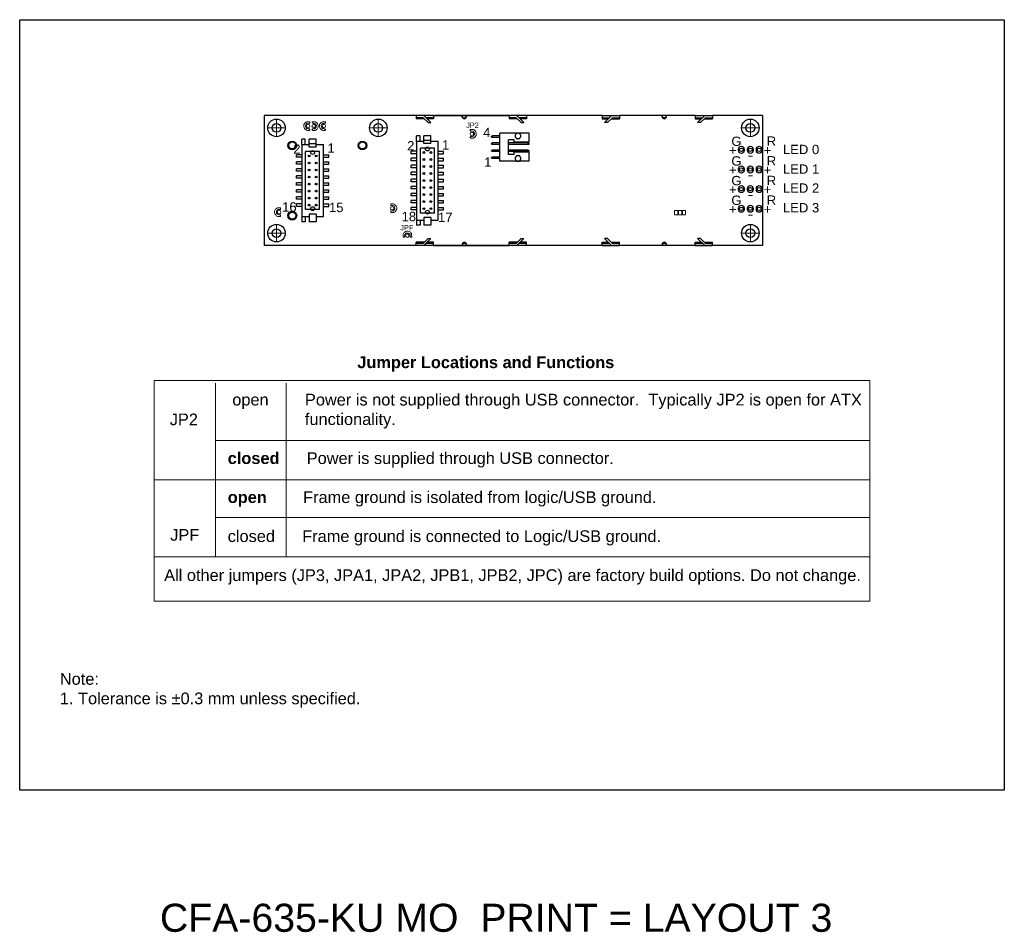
# Model space of a CAD drawing. Extents: x -299 to 677, y 13 to 274.
# Tile 1 of 16: x -299 to -19, y 14 to 274. Entities that reach past the tile are written whole.
import ezdxf
from ezdxf.enums import TextEntityAlignment as Align

# ---------------------------------------------------------------- set-up
doc = ezdxf.new("R2010")
doc.units = 0
doc.linetypes.add('CENTER2', pattern=[28.575, 19.05, -3.175, 3.175, -3.175])
doc.linetypes.add('DASHED', pattern=[0.75, 0.5, -0.25])
doc.layers.get('0').update_dxf_attribs({"linetype": 'CONTINUOUS'})
doc.layers.get('DEFPOINTS').update_dxf_attribs({"color": 252, "linetype": 'CONTINUOUS'})
doc.layers.add('-Text', color=7, linetype='CONTINUOUS', lineweight=9)
doc.layers.add('CENTER', color=1, linetype='CENTER2', lineweight=9)
for name, color, linetype in [('BZL', 7, 'CONTINUOUS'), ('KEYPAD', 253, 'CONTINUOUS'), ('OBJ', 7, 'CONTINUOUS'), ('PCB', 94, 'CONTINUOUS')]:
    doc.layers.add(name, color=color, linetype=linetype)
doc.layers.add('VIEWPORT', color=8, linetype='CONTINUOUS', plot=False)
doc.styles.get("Standard").update_dxf_attribs({"font": 'ARIAL.TTF'})
doc.styles.add('STYLE1', font='ARIAL.TTF')

# ---------------------------------------------------------------- blocks, each defined once
blk = doc.blocks.new('A$C6F9C4B63')
at = {"layer": 'OBJ'}
for p, q in [((0, 5.4), (0, 8)), ((0, 8), (8.4, 8)), ((4.3, 6.1), (5.9, 6.1)), ((4.3, 5.4), (4.3, 6.1)), ((5.9, 1.9), (5.9, 6.1)), ((8.4, 0), (8.4, 8)), ((8.4, 7.2), (10.47, 7.2)), ((8.4, 6.8), (10.47, 6.8)), ((10.47, 6.8), (10.47, 7.2)), ((10.47, 7.2), (10.77, 7.1)), ((10.47, 6.8), (10.77, 6.9)), ((10.77, 6.9), (10.77, 7.1)), ((0, 5.4), (4.3, 5.4)), ((0.3, 5.2), (0, 5.1)), ((0, 4.9), (0, 5.1)), ((0.3, 4.8), (0, 4.9)), ((0.3, 3.2), (0, 3.1)), ((0, 2.9), (0, 3.1)), ((0.3, 2.8), (0, 2.9)), ((0.3, 5.2), (5.9, 5.2)), ((0.3, 4.8), (0.3, 5.2)), ((0.3, 4.8), (5.9, 4.8)), ((0.3, 2.8), (0.3, 3.2)), ((0.3, 3.2), (5.9, 3.2)), ((8.4, 5.2), (10.47, 5.2)), ((8.4, 4.8), (10.47, 4.8)), ((8.4, 3.2), (10.47, 3.2)), ((10.47, 4.8), (10.47, 5.2)), ((10.47, 5.2), (10.77, 5.1)), ((10.47, 4.8), (10.77, 4.9)), ((10.47, 2.8), (10.47, 3.2)), ((10.47, 3.2), (10.77, 3.1)), ((10.47, 2.8), (10.77, 2.9)), ((10.77, 4.9), (10.77, 5.1)), ((10.77, 2.9), (10.77, 3.1)), ((0, 0), (0, 2.6)), ((0, 2.6), (4.3, 2.6)), ((0, 0), (8.4, 0)), ((0.3, 2.8), (5.9, 2.8)), ((4.3, 1.9), (4.3, 2.6)), ((4.3, 1.9), (5.9, 1.9)), ((8.4, 2.8), (10.47, 2.8)), ((8.4, 1.2), (10.47, 1.2)), ((8.4, 0.8), (10.47, 0.8)), ((10.47, 1.2), (10.77, 1.1)), ((10.47, 0.8), (10.47, 1.2)), ((10.47, 0.8), (10.77, 0.9)), ((10.77, 0.9), (10.77, 1.1))]:
    blk.add_line(p, q, dxfattribs=at)
at = {"layer": 'OBJ', "linetype": 'DASHED', "ltscale": 10}
for centre in [(3.22, 7.2), (3.22, 0.8)]:
    blk.add_circle(centre, 0.8, dxfattribs=at)

msp = doc.modelspace()

# ---------------------------------------------------------------- linework, layer by layer
at = {"layer": '-Text'}
for p, q in [((-261.212, 171.539), (-261.212, 108.636)), ((-261.212, 171.539), (-57.302, 171.539)), ((-57.302, 171.539), (-57.302, 108.636)), ((-243.736, 170.821), (-243.736, 138.107)), ((-223.577, 170.821), (-223.577, 138.107)), ((-243.736, 154.47), (-57.302, 154.47)), ((-261.212, 143.27), (-57.302, 143.27)), ((-243.736, 138.107), (-243.736, 121.341)), ((-223.577, 138.107), (-223.577, 121.341)), ((-243.736, 132.485), (-57.302, 132.485)), ((-261.212, 121.341), (-57.302, 121.341)), ((-261.212, 108.636), (-57.302, 108.636))]:
    msp.add_line(p, q, dxfattribs=at)
at = {"layer": 'BZL', "ltscale": 10}
for p, q in [((-181.586, 247.015), (-186.586, 247.015)), ((-155.086, 247.015), (-160.086, 247.015)), ((-133.586, 247.015), (-128.586, 247.015)), ((-107.086, 247.015), (-102.086, 247.015)), ((-184.571, 246.415), (-186.586, 246.415)), ((-181.586, 246.415), (-183.723, 246.415)), ((-158.071, 246.415), (-160.086, 246.415)), ((-155.086, 246.415), (-157.223, 246.415)), ((-133.586, 246.415), (-131.45, 246.415)), ((-130.601, 246.415), (-128.586, 246.415)), ((-107.086, 246.415), (-104.95, 246.415)), ((-104.101, 246.415), (-102.086, 246.415)), ((-184.571, 210.615), (-186.586, 210.615)), ((-181.586, 210.615), (-183.723, 210.615)), ((-158.071, 210.615), (-160.086, 210.615)), ((-155.086, 210.615), (-157.223, 210.615)), ((-133.586, 210.615), (-131.45, 210.615)), ((-130.601, 210.615), (-128.586, 210.615)), ((-107.086, 210.615), (-104.95, 210.615)), ((-104.101, 210.615), (-102.086, 210.615)), ((-181.586, 210.015), (-186.586, 210.015)), ((-155.086, 210.015), (-160.086, 210.015)), ((-133.586, 210.015), (-128.586, 210.015)), ((-107.086, 210.015), (-102.086, 210.015))]:
    msp.add_line(p, q, dxfattribs=at)
at = {"layer": 'BZL'}
for p, q in [((-184.323, 247.015), (-182.322, 245.014)), ((-173.311, 246.415), (-173.311, 247.015)), ((-173.311, 247.015), (-172.311, 247.015)), ((-172.311, 246.415), (-172.311, 247.015)), ((-157.823, 247.015), (-155.822, 245.014)), ((-130.85, 247.015), (-132.85, 245.014)), ((-115.361, 247.015), (-116.361, 247.015)), ((-116.361, 246.415), (-116.361, 247.015)), ((-115.361, 246.415), (-115.361, 247.015)), ((-104.35, 247.015), (-106.35, 245.014)), ((-184.571, 246.415), (-183.17, 245.014)), ((-183.17, 245.014), (-182.322, 245.014)), ((-173.311, 246.415), (-172.311, 246.415)), ((-158.071, 246.415), (-156.67, 245.014)), ((-156.67, 245.014), (-155.822, 245.014)), ((-132.002, 245.014), (-132.85, 245.014)), ((-130.601, 246.415), (-132.002, 245.014)), ((-115.361, 246.415), (-116.361, 246.415)), ((-105.502, 245.014), (-106.35, 245.014)), ((-104.101, 246.415), (-105.502, 245.014)), ((-184.571, 210.615), (-183.17, 212.016)), ((-184.323, 210.015), (-182.322, 212.016)), ((-183.17, 212.016), (-182.322, 212.016)), ((-173.311, 210.615), (-173.311, 210.015)), ((-173.311, 210.615), (-172.311, 210.615)), ((-172.311, 210.615), (-172.311, 210.015)), ((-158.071, 210.615), (-156.67, 212.016)), ((-157.823, 210.015), (-155.822, 212.016)), ((-156.67, 212.016), (-155.822, 212.016)), ((-132.002, 212.016), (-132.85, 212.016)), ((-130.85, 210.015), (-132.85, 212.016)), ((-130.601, 210.615), (-132.002, 212.016)), ((-115.361, 210.615), (-116.361, 210.615)), ((-116.361, 210.615), (-116.361, 210.015)), ((-115.361, 210.615), (-115.361, 210.015)), ((-105.502, 212.016), (-106.35, 212.016)), ((-104.35, 210.015), (-106.35, 212.016)), ((-104.101, 210.615), (-105.502, 212.016)), ((-173.311, 210.015), (-172.311, 210.015)), ((-115.361, 210.015), (-116.361, 210.015))]:
    msp.add_line(p, q, dxfattribs=at)
at = {"layer": 'CENTER'}
for p, q in [((-226.336, 241.015), (-226.336, 246.015)), ((-197.336, 241.015), (-197.336, 246.015)), ((-91.336, 241.015), (-91.336, 246.015)), ((-228.836, 243.515), (-223.836, 243.515)), ((-199.836, 243.515), (-194.836, 243.515)), ((-93.836, 243.515), (-88.836, 243.515)), ((-226.336, 211.015), (-226.336, 216.015)), ((-91.336, 211.015), (-91.336, 216.015)), ((-228.836, 213.515), (-223.836, 213.515)), ((-93.836, 213.515), (-88.836, 213.515))]:
    msp.add_line(p, q, dxfattribs=at)
at = {"layer": 'KEYPAD', "ltscale": 15}
for centre, radius in [((-221.836, 238.515), 1.25), ((-221.836, 238.515), 1), ((-201.836, 238.515), 1.25), ((-201.836, 238.515), 1), ((-221.836, 218.515), 1.25), ((-221.836, 218.515), 1)]:
    msp.add_circle(centre, radius, dxfattribs=at)
at = {"layer": 'OBJ'}
for p, q in [((-185.436, 241.265), (-186.436, 241.265)), ((-186.436, 239.765), (-186.436, 241.265)), ((-185.436, 239.765), (-185.436, 241.265)), ((-219.136, 238.765), (-219.136, 240.265)), ((-218.136, 240.265), (-219.136, 240.265)), ((-218.136, 238.765), (-218.136, 240.265))]:
    msp.add_line(p, q, dxfattribs=at)
at = {"layer": 'OBJ', "ltscale": 0.1}
for p, q in [((-184.336, 239.073), (-184.336, 241.265)), ((-182.336, 241.265), (-184.336, 241.265)), ((-182.336, 239.073), (-182.336, 241.265)), ((-219.136, 238.765), (-219.136, 218.265)), ((-219.136, 238.765), (-217.036, 238.765)), ((-217.036, 238.073), (-217.036, 240.265)), ((-215.036, 240.265), (-217.036, 240.265)), ((-215.036, 238.964), (-217.036, 238.964)), ((-215.036, 238.073), (-215.036, 240.265)), ((-215.036, 238.765), (-212.936, 238.765)), ((-212.936, 218.265), (-212.936, 238.765)), ((-186.436, 239.765), (-186.436, 217.265)), ((-186.436, 239.765), (-184.336, 239.765)), ((-182.336, 239.964), (-184.336, 239.964)), ((-182.336, 239.073), (-184.336, 239.073)), ((-182.336, 239.765), (-180.236, 239.765)), ((-180.236, 217.265), (-180.236, 239.765)), ((-220.636, 235.165), (-220.636, 235.865)), ((-219.136, 235.865), (-220.636, 235.865)), ((-218.036, 220.265), (-218.036, 236.765)), ((-214.036, 236.765), (-218.036, 236.765)), ((-215.036, 238.073), (-217.036, 238.073)), ((-214.036, 220.265), (-214.036, 236.765)), ((-212.936, 235.865), (-211.436, 235.865)), ((-211.436, 235.165), (-211.436, 235.865)), ((-186.436, 236.865), (-187.936, 236.865)), ((-187.936, 236.165), (-187.936, 236.865)), ((-186.436, 236.165), (-187.936, 236.165)), ((-185.336, 219.265), (-185.336, 237.765)), ((-181.336, 237.765), (-185.336, 237.765)), ((-181.336, 219.265), (-181.336, 237.765)), ((-180.236, 236.865), (-178.736, 236.865)), ((-180.236, 236.165), (-178.736, 236.165)), ((-178.736, 236.165), (-178.736, 236.865)), ((-219.136, 235.165), (-220.636, 235.165)), ((-220.636, 233.165), (-220.636, 233.865)), ((-219.136, 233.865), (-220.636, 233.865)), ((-219.136, 233.165), (-220.636, 233.165)), ((-212.936, 235.165), (-211.436, 235.165)), ((-212.936, 233.865), (-211.436, 233.865)), ((-212.936, 233.165), (-211.436, 233.165)), ((-211.436, 233.165), (-211.436, 233.865)), ((-186.436, 234.865), (-187.936, 234.865)), ((-187.936, 234.165), (-187.936, 234.865)), ((-186.436, 234.165), (-187.936, 234.165)), ((-186.436, 232.865), (-187.936, 232.865)), ((-187.936, 232.165), (-187.936, 232.865)), ((-180.236, 234.865), (-178.736, 234.865)), ((-180.236, 234.165), (-178.736, 234.165)), ((-180.236, 232.865), (-178.736, 232.865)), ((-178.736, 234.165), (-178.736, 234.865)), ((-178.736, 232.165), (-178.736, 232.865)), ((-220.636, 231.165), (-220.636, 231.865)), ((-219.136, 231.865), (-220.636, 231.865)), ((-219.136, 231.165), (-220.636, 231.165)), ((-212.936, 231.865), (-211.436, 231.865)), ((-212.936, 231.165), (-211.436, 231.165)), ((-211.436, 231.165), (-211.436, 231.865)), ((-186.436, 232.165), (-187.936, 232.165)), ((-186.436, 230.865), (-187.936, 230.865)), ((-187.936, 230.165), (-187.936, 230.865)), ((-186.436, 230.165), (-187.936, 230.165)), ((-180.236, 232.165), (-178.736, 232.165)), ((-180.236, 230.865), (-178.736, 230.865)), ((-180.236, 230.165), (-178.736, 230.165)), ((-178.736, 230.165), (-178.736, 230.865)), ((-220.636, 229.165), (-220.636, 229.865)), ((-219.136, 229.865), (-220.636, 229.865)), ((-219.136, 229.165), (-220.636, 229.165)), ((-220.636, 227.165), (-220.636, 227.865)), ((-219.136, 227.865), (-220.636, 227.865)), ((-212.936, 229.865), (-211.436, 229.865)), ((-212.936, 229.165), (-211.436, 229.165)), ((-212.936, 227.865), (-211.436, 227.865)), ((-211.436, 229.165), (-211.436, 229.865)), ((-211.436, 227.165), (-211.436, 227.865)), ((-186.436, 228.865), (-187.936, 228.865)), ((-187.936, 228.165), (-187.936, 228.865)), ((-186.436, 228.165), (-187.936, 228.165)), ((-180.236, 228.865), (-178.736, 228.865)), ((-180.236, 228.165), (-178.736, 228.165)), ((-178.736, 228.165), (-178.736, 228.865)), ((-219.136, 227.165), (-220.636, 227.165)), ((-220.636, 225.165), (-220.636, 225.865)), ((-219.136, 225.865), (-220.636, 225.865)), ((-219.136, 225.165), (-220.636, 225.165)), ((-212.936, 227.165), (-211.436, 227.165)), ((-212.936, 225.865), (-211.436, 225.865)), ((-212.936, 225.165), (-211.436, 225.165)), ((-211.436, 225.165), (-211.436, 225.865)), ((-186.436, 226.865), (-187.936, 226.865)), ((-187.936, 226.165), (-187.936, 226.865)), ((-186.436, 226.165), (-187.936, 226.165)), ((-186.436, 224.865), (-187.936, 224.865)), ((-187.936, 224.165), (-187.936, 224.865)), ((-180.236, 226.865), (-178.736, 226.865)), ((-180.236, 226.165), (-178.736, 226.165)), ((-180.236, 224.865), (-178.736, 224.865)), ((-178.736, 226.165), (-178.736, 226.865)), ((-178.736, 224.165), (-178.736, 224.865)), ((-220.636, 223.165), (-220.636, 223.865)), ((-219.136, 223.865), (-220.636, 223.865)), ((-219.136, 223.165), (-220.636, 223.165)), ((-220.636, 221.165), (-220.636, 221.865)), ((-219.136, 221.865), (-220.636, 221.865)), ((-212.936, 223.865), (-211.436, 223.865)), ((-212.936, 223.165), (-211.436, 223.165)), ((-212.936, 221.865), (-211.436, 221.865)), ((-211.436, 223.165), (-211.436, 223.865)), ((-211.436, 221.165), (-211.436, 221.865)), ((-186.436, 224.165), (-187.936, 224.165)), ((-186.436, 222.865), (-187.936, 222.865)), ((-187.936, 222.165), (-187.936, 222.865)), ((-186.436, 222.165), (-187.936, 222.165)), ((-180.236, 224.165), (-178.736, 224.165)), ((-180.236, 222.865), (-178.736, 222.865)), ((-180.236, 222.165), (-178.736, 222.165)), ((-178.736, 222.165), (-178.736, 222.865)), ((-219.136, 221.165), (-220.636, 221.165)), ((-214.036, 220.265), (-218.036, 220.265)), ((-215.036, 218.957), (-217.036, 218.957)), ((-217.036, 218.957), (-217.036, 216.765)), ((-215.036, 218.957), (-215.036, 216.765)), ((-212.936, 221.165), (-211.436, 221.165)), ((-186.436, 220.865), (-187.936, 220.865)), ((-187.936, 220.165), (-187.936, 220.865)), ((-186.436, 220.165), (-187.936, 220.165)), ((-181.336, 219.265), (-185.336, 219.265)), ((-180.236, 220.865), (-178.736, 220.865)), ((-180.236, 220.165), (-178.736, 220.165)), ((-178.736, 220.165), (-178.736, 220.865)), ((-219.136, 218.265), (-219.136, 216.765)), ((-219.136, 218.265), (-217.036, 218.265)), ((-218.136, 216.765), (-219.136, 216.765)), ((-218.136, 218.265), (-218.136, 216.765)), ((-215.036, 216.765), (-217.036, 216.765)), ((-215.036, 218.265), (-212.936, 218.265)), ((-186.436, 217.265), (-186.436, 215.765)), ((-186.436, 217.265), (-184.336, 217.265)), ((-185.436, 217.265), (-185.436, 215.765)), ((-184.336, 217.957), (-184.336, 215.765)), ((-182.336, 217.957), (-184.336, 217.957)), ((-182.336, 217.957), (-182.336, 215.765)), ((-182.336, 217.265), (-180.236, 217.265)), ((-185.436, 215.765), (-186.436, 215.765)), ((-182.336, 215.765), (-184.336, 215.765))]:
    msp.add_line(p, q, dxfattribs=at)
at = {"layer": 'OBJ', "linetype": 'Continuous', "lineweight": 0, "flags": 128}
for points in [[(-217.035, 242.811), (-217.579, 242.811), (-217.771, 242.851), (-217.911, 242.931), (-218.088, 243.055), (-218.256, 243.243), (-218.36, 243.363), (-218.448, 243.503), (-218.496, 243.647), (-218.584, 243.859), (-218.58, 244.295), (-218.508, 244.531), (-218.276, 244.9), (-218.1, 245.056), (-217.895, 245.196), (-217.743, 245.268), (-217.015, 245.28), (-216.923, 245.236), (-216.875, 245.144), (-216.871, 244.972), (-216.927, 244.864), (-217.031, 244.816), (-217.531, 244.82), (-217.647, 244.744), (-217.799, 244.672), (-217.907, 244.531), (-217.983, 244.379), (-218.04, 244.227), (-218.056, 243.911), (-217.999, 243.755), (-217.851, 243.491), (-217.691, 243.375), (-217.479, 243.299), (-217.287, 243.263), (-217.019, 243.263), (-216.927, 243.195), (-216.867, 243.083), (-216.879, 242.923), (-216.935, 242.847), (-217.023, 242.811)], [(-215.992, 245.28), (-215.448, 245.28), (-215.256, 245.24), (-215.115, 245.16), (-214.939, 245.036), (-214.771, 244.847), (-214.667, 244.727), (-214.579, 244.587), (-214.531, 244.443), (-214.443, 244.231), (-214.447, 243.795), (-214.519, 243.559), (-214.751, 243.191), (-214.927, 243.035), (-215.131, 242.894), (-215.284, 242.822), (-216.012, 242.81), (-216.104, 242.854), (-216.152, 242.947), (-216.156, 243.119), (-216.1, 243.227), (-215.996, 243.275), (-215.496, 243.271), (-215.38, 243.347), (-215.228, 243.419), (-215.119, 243.559), (-215.043, 243.711), (-214.987, 243.863), (-214.971, 244.179), (-215.027, 244.335), (-215.176, 244.599), (-215.336, 244.715), (-215.548, 244.791), (-215.74, 244.827), (-216.008, 244.827), (-216.1, 244.896), (-216.16, 245.008), (-216.148, 245.168), (-216.092, 245.244), (-216.004, 245.28)], [(-212.565, 242.811), (-213.109, 242.811), (-213.301, 242.851), (-213.441, 242.931), (-213.618, 243.055), (-213.786, 243.243), (-213.89, 243.363), (-213.978, 243.503), (-214.026, 243.647), (-214.114, 243.859), (-214.11, 244.295), (-214.038, 244.532), (-213.806, 244.9), (-213.63, 245.056), (-213.425, 245.196), (-213.273, 245.268), (-212.545, 245.28), (-212.453, 245.236), (-212.405, 245.144), (-212.401, 244.972), (-212.457, 244.864), (-212.561, 244.816), (-213.061, 244.82), (-213.177, 244.744), (-213.329, 244.672), (-213.437, 244.532), (-213.514, 244.379), (-213.57, 244.227), (-213.586, 243.911), (-213.53, 243.755), (-213.381, 243.491), (-213.221, 243.375), (-213.009, 243.299), (-212.817, 243.263), (-212.549, 243.263), (-212.457, 243.195), (-212.397, 243.083), (-212.409, 242.923), (-212.465, 242.847), (-212.553, 242.811)], [(-170.957, 243.069), (-170.412, 243.069), (-170.22, 243.029), (-170.08, 242.949), (-169.904, 242.825), (-169.736, 242.637), (-169.632, 242.517), (-169.543, 242.377), (-169.495, 242.233), (-169.407, 242.021), (-169.411, 241.584), (-169.483, 241.348), (-169.716, 240.98), (-169.892, 240.824), (-170.096, 240.684), (-170.248, 240.612), (-170.977, 240.6), (-171.069, 240.644), (-171.117, 240.736), (-171.121, 240.908), (-171.065, 241.016), (-170.961, 241.064), (-170.46, 241.06), (-170.344, 241.136), (-170.192, 241.208), (-170.084, 241.348), (-170.008, 241.5), (-169.952, 241.653), (-169.936, 241.969), (-169.992, 242.125), (-170.14, 242.389), (-170.3, 242.505), (-170.512, 242.581), (-170.704, 242.617), (-170.973, 242.617), (-171.065, 242.685), (-171.125, 242.797), (-171.113, 242.957), (-171.057, 243.033), (-170.969, 243.069)], [(-193.637, 221.862), (-193.092, 221.862), (-192.9, 221.822), (-192.76, 221.742), (-192.584, 221.618), (-192.416, 221.43), (-192.312, 221.31), (-192.224, 221.17), (-192.176, 221.026), (-192.088, 220.813), (-192.092, 220.377), (-192.164, 220.141), (-192.396, 219.773), (-192.572, 219.617), (-192.776, 219.477), (-192.928, 219.405), (-193.657, 219.393), (-193.749, 219.437), (-193.797, 219.529), (-193.801, 219.701), (-193.745, 219.809), (-193.641, 219.857), (-193.14, 219.853), (-193.024, 219.929), (-192.872, 220.001), (-192.764, 220.141), (-192.688, 220.293), (-192.632, 220.445), (-192.616, 220.761), (-192.672, 220.918), (-192.82, 221.182), (-192.98, 221.298), (-193.192, 221.374), (-193.385, 221.41), (-193.653, 221.41), (-193.745, 221.478), (-193.805, 221.59), (-193.793, 221.75), (-193.737, 221.826), (-193.649, 221.862)], [(-225.329, 218.255), (-225.874, 218.255), (-226.066, 218.295), (-226.206, 218.375), (-226.382, 218.499), (-226.55, 218.688), (-226.654, 218.808), (-226.742, 218.948), (-226.79, 219.092), (-226.878, 219.304), (-226.874, 219.74), (-226.802, 219.976), (-226.57, 220.344), (-226.394, 220.5), (-226.19, 220.641), (-226.038, 220.713), (-225.309, 220.725), (-225.217, 220.681), (-225.169, 220.589), (-225.165, 220.416), (-225.221, 220.308), (-225.325, 220.26), (-225.826, 220.264), (-225.942, 220.188), (-226.094, 220.116), (-226.202, 219.976), (-226.278, 219.824), (-226.334, 219.672), (-226.35, 219.356), (-226.294, 219.2), (-226.146, 218.936), (-225.986, 218.82), (-225.773, 218.744), (-225.581, 218.708), (-225.313, 218.708), (-225.221, 218.64), (-225.161, 218.527), (-225.173, 218.367), (-225.229, 218.291), (-225.317, 218.255)], [(-190.289, 212.533), (-190.289, 213.078), (-190.249, 213.27), (-190.169, 213.41), (-190.045, 213.586), (-189.857, 213.754), (-189.737, 213.858), (-189.596, 213.946), (-189.452, 213.994), (-189.24, 214.083), (-188.804, 214.079), (-188.568, 214.007), (-188.2, 213.774), (-188.044, 213.598), (-187.904, 213.394), (-187.832, 213.242), (-187.82, 212.513), (-187.864, 212.421), (-187.956, 212.373), (-188.128, 212.369), (-188.236, 212.425), (-188.284, 212.529), (-188.28, 213.03), (-188.356, 213.146), (-188.428, 213.298), (-188.568, 213.406), (-188.72, 213.482), (-188.872, 213.538), (-189.188, 213.554), (-189.344, 213.498), (-189.609, 213.35), (-189.725, 213.19), (-189.801, 212.978), (-189.837, 212.785), (-189.837, 212.517), (-189.905, 212.425), (-190.017, 212.365), (-190.177, 212.377), (-190.253, 212.433), (-190.289, 212.521)]]:
    msp.add_lwpolyline(points, dxfattribs=at)
at = {"layer": 'OBJ', "linetype": 'Continuous', "lineweight": 0}
for points in [[(-112.01, 218.711), (-112.901, 218.711), (-112.901, 219.966), (-112.01, 219.966)], [(-110.896, 218.711), (-111.799, 218.711), (-111.799, 219.942), (-110.896, 219.942)], [(-109.794, 218.7), (-110.685, 218.7), (-110.685, 219.966), (-109.794, 219.966)]]:
    msp.add_lwpolyline(points, close=True, dxfattribs=at)
for centre in [(-217.295, 244.047), (-215.732, 244.043), (-212.825, 244.047), (-170.696, 241.833), (-225.589, 219.492), (-193.377, 220.625), (-189.052, 212.793)]:
    msp.add_circle(centre, 0.494, dxfattribs=at)
at = {"layer": 'OBJ'}
for centre, radius in [((-217.036, 235.515), 0.25), ((-216.036, 236.515), 0.55), ((-215.036, 235.515), 0.25), ((-184.336, 236.515), 0.25), ((-183.336, 237.515), 0.55), ((-182.336, 236.515), 0.25), ((-217.036, 233.515), 0.25), ((-215.036, 233.515), 0.25), ((-184.336, 234.515), 0.25), ((-182.336, 234.515), 0.25)]:
    msp.add_circle(centre, radius, dxfattribs=at)
at = {"layer": 'OBJ', "ltscale": 0.1}
for centre, radius in [((-217.036, 231.515), 0.25), ((-215.036, 231.515), 0.25), ((-184.336, 232.515), 0.25), ((-184.336, 230.515), 0.25), ((-182.336, 232.515), 0.25), ((-182.336, 230.515), 0.25), ((-217.036, 229.515), 0.25), ((-217.036, 227.515), 0.25), ((-215.036, 229.515), 0.25), ((-215.036, 227.515), 0.25), ((-184.336, 228.515), 0.25), ((-182.336, 228.515), 0.25), ((-217.036, 225.515), 0.25), ((-215.036, 225.515), 0.25), ((-184.336, 226.515), 0.25), ((-184.336, 224.515), 0.25), ((-182.336, 226.515), 0.25), ((-182.336, 224.515), 0.25), ((-217.036, 223.515), 0.25), ((-217.036, 221.515), 0.25), ((-215.036, 223.515), 0.25), ((-215.036, 221.515), 0.25), ((-184.336, 222.515), 0.25), ((-182.336, 222.515), 0.25), ((-216.036, 220.515), 0.55), ((-184.336, 220.515), 0.25), ((-183.336, 219.515), 0.55), ((-182.336, 220.515), 0.25)]:
    msp.add_circle(centre, radius, dxfattribs=at)
at = {"layer": 'PCB'}
for p, q in [((-186.586, 247.015), (-229.836, 247.015)), ((-229.836, 247.015), (-229.836, 210.015)), ((-229.836, 247.015), (-229.836, 210.015)), ((-181.586, 247.015), (-173.411, 247.015)), ((-160.086, 247.015), (-181.206, 247.015)), ((-173.411, 246.717), (-173.411, 247.015)), ((-172.211, 247.015), (-160.086, 247.015)), ((-172.211, 246.717), (-172.211, 247.015)), ((-133.586, 247.015), (-155.086, 247.015)), ((-116.461, 247.015), (-128.586, 247.015)), ((-116.461, 247.015), (-128.586, 247.015)), ((-116.461, 246.717), (-116.461, 247.015)), ((-107.086, 247.015), (-115.261, 247.015)), ((-107.086, 247.015), (-115.261, 247.015)), ((-115.261, 246.717), (-115.261, 247.015)), ((-87.836, 247.015), (-102.086, 247.015)), ((-87.836, 247.015), (-87.836, 210.015)), ((-186.586, 210.015), (-229.836, 210.015)), ((-181.586, 210.015), (-173.411, 210.015)), ((-173.411, 210.015), (-181.586, 210.015)), ((-173.411, 210.313), (-173.411, 210.015)), ((-172.211, 210.313), (-172.211, 210.015)), ((-172.211, 210.015), (-160.086, 210.015)), ((-160.086, 210.015), (-172.211, 210.015)), ((-133.586, 210.015), (-155.086, 210.015)), ((-116.461, 210.015), (-128.586, 210.015)), ((-116.461, 210.313), (-116.461, 210.015)), ((-115.261, 210.313), (-115.261, 210.015)), ((-107.086, 210.015), (-115.261, 210.015)), ((-87.836, 210.015), (-102.086, 210.015))]:
    msp.add_line(p, q, dxfattribs=at)
at = {"layer": 'PCB', "ltscale": 10}
for p, q in [((-186.586, 247.015), (-186.586, 246.115)), ((-181.586, 247.015), (-181.586, 246.115)), ((-160.086, 247.015), (-160.086, 246.115)), ((-155.086, 247.015), (-155.086, 246.115)), ((-133.586, 247.015), (-133.586, 246.115)), ((-128.586, 247.015), (-128.586, 246.115)), ((-107.086, 247.015), (-107.086, 246.115)), ((-102.086, 247.015), (-102.086, 246.115)), ((-184.271, 246.115), (-186.586, 246.115)), ((-181.586, 246.115), (-183.423, 246.115)), ((-157.771, 246.115), (-160.086, 246.115)), ((-155.086, 246.115), (-156.923, 246.115)), ((-133.586, 246.115), (-131.75, 246.115)), ((-130.901, 246.115), (-128.586, 246.115)), ((-107.086, 246.115), (-105.25, 246.115)), ((-104.401, 246.115), (-102.086, 246.115)), ((-186.586, 210.015), (-186.586, 210.915)), ((-184.271, 210.915), (-186.586, 210.915)), ((-181.586, 210.915), (-183.423, 210.915)), ((-181.586, 210.015), (-181.586, 210.915)), ((-160.086, 210.015), (-160.086, 210.915)), ((-157.771, 210.915), (-160.086, 210.915)), ((-155.086, 210.915), (-156.923, 210.915)), ((-155.086, 210.015), (-155.086, 210.915)), ((-133.586, 210.915), (-131.75, 210.915)), ((-133.586, 210.015), (-133.586, 210.915)), ((-130.901, 210.915), (-128.586, 210.915)), ((-128.586, 210.015), (-128.586, 210.915)), ((-107.086, 210.015), (-107.086, 210.915)), ((-107.086, 210.915), (-105.25, 210.915)), ((-104.401, 210.915), (-102.086, 210.915)), ((-102.086, 210.015), (-102.086, 210.915))]:
    msp.add_line(p, q, dxfattribs=at)
at = {"layer": 'PCB'}
for points in [[(-93.089, 237.065, -1), (-94.689, 237.065), (-94.689, 237.465, -1), (-93.089, 237.465)], [(-90.549, 237.065, -1), (-92.149, 237.065), (-92.149, 237.465, -1), (-90.549, 237.465)], [(-88.009, 237.065, -1), (-89.609, 237.065), (-89.609, 237.465, -1), (-88.009, 237.465)], [(-93.089, 231.465, -1), (-94.689, 231.465), (-94.689, 231.865, -1), (-93.089, 231.865)], [(-90.549, 231.465, -1), (-92.149, 231.465), (-92.149, 231.865, -1), (-90.549, 231.865)], [(-88.009, 231.465, -1), (-89.609, 231.465), (-89.609, 231.865, -1), (-88.009, 231.865)], [(-93.089, 225.865, -1), (-94.689, 225.865), (-94.689, 226.265, -1), (-93.089, 226.265)], [(-90.549, 225.865, -1), (-92.149, 225.865), (-92.149, 226.265, -1), (-90.549, 226.265)], [(-88.009, 225.865, -1), (-89.609, 225.865), (-89.609, 226.265, -1), (-88.009, 226.265)], [(-93.089, 220.265, -1), (-94.689, 220.265), (-94.689, 220.665, -1), (-93.089, 220.665)], [(-90.549, 220.265, -1), (-92.149, 220.265), (-92.149, 220.665, -1), (-90.549, 220.665)], [(-88.009, 220.265, -1), (-89.609, 220.265), (-89.609, 220.665, -1), (-88.009, 220.665)]]:
    msp.add_lwpolyline(points, format="xyb", close=True, dxfattribs=at)
for centre, radius in [((-226.336, 243.515), 2.5), ((-226.336, 243.515), 1.25), ((-197.336, 243.515), 2.5), ((-197.336, 243.515), 1.25), ((-91.336, 243.515), 2.5), ((-91.336, 243.515), 1.25), ((-93.889, 237.265), 0.5), ((-91.349, 237.265), 0.5), ((-88.809, 237.265), 0.5), ((-93.889, 231.665), 0.5), ((-91.349, 231.665), 0.5), ((-88.809, 231.665), 0.5), ((-93.889, 226.065), 0.5), ((-91.349, 226.065), 0.5), ((-88.809, 226.065), 0.5), ((-93.889, 220.465), 0.5), ((-91.349, 220.465), 0.5), ((-88.809, 220.465), 0.5), ((-226.336, 213.515), 2.5), ((-91.336, 213.515), 2.5), ((-226.336, 213.515), 1.25), ((-91.336, 213.515), 1.25)]:
    msp.add_circle(centre, radius, dxfattribs=at)
for centre, start, end in [((-172.811, 246.717), 180, 0), ((-115.861, 246.717), 180, 0), ((-172.811, 210.313), 0, 180), ((-115.861, 210.313), 0, 180)]:
    msp.add_arc(centre, 0.6, start, end, dxfattribs=at)
at = {"layer": 'VIEWPORT'}
msp.add_lwpolyline([(-299.495, 274.349), (-18.985, 274.349), (-18.985, 54.78), (-299.495, 54.78)], close=True, dxfattribs=at)

# ---------------------------------------------------------------- block references
at = {"layer": 'OBJ', "xscale": -1}
msp.add_blockref('A$C6F9C4B63', (-154.311, 234.015), dxfattribs=at)

# ---------------------------------------------------------------- texts
at = {"layer": '-Text', "color": 5, "style": 'STYLE1'}
for s, p in [('JP2', (-172.302, 243.531)), ('JPF', (-191.055, 214.31))]:
    msp.add_text(s, height=1.5, dxfattribs=at).set_placement(p)
at = {"layer": '-Text', "linetype": 'Continuous'}
for s, height, p in [('2', 2.667, (-221.552, 236.183)), ('1', 2.667, (-211.824, 236.424)), ('2', 2.667, (-189.121, 237.105)), ('1', 2.667, (-179.177, 237.346)), ('G', 2.667, (-96.743, 238.366)), ('R', 2.667, (-86.67, 238.408)), ('LED 0', 2.6666, (-82.06, 236.034)), ('G', 2.667, (-96.743, 232.766)), ('R', 2.667, (-86.67, 232.808)), ('LED 1', 2.6666, (-82.06, 230.434)), ('G', 2.667, (-96.743, 227.166)), ('R', 2.667, (-86.67, 227.208)), ('LED 2', 2.6666, (-82.06, 225.034)), ('16', 2.6666, (-224.739, 219.67)), ('15', 2.6666, (-211.396, 219.51)), ('G', 2.667, (-96.743, 221.566)), ('R', 2.667, (-86.67, 221.608)), ('LED 3', 2.6666, (-82.06, 219.434)), ('18', 2.6666, (-190.707, 216.933)), ('17', 2.6666, (-180.32, 216.705))]:
    msp.add_text(s, height=height, dxfattribs=at).set_placement(p)
for p in [(-95.236, 238.394), (-85.376, 238.405), (-95.236, 232.794), (-85.376, 232.805), (-95.236, 227.194), (-85.376, 227.205), (-95.236, 221.594), (-85.376, 221.605)]:
    msp.add_text('+', height=2.667, rotation=180, dxfattribs=at).set_placement(p)
at = {"layer": '-Text', "linetype": 'Continuous', "width": 1.350465}
for p, p2 in [((-90.496, 236.503), (-92.172, 236.503)), ((-90.496, 230.903), (-92.172, 230.903)), ((-90.496, 225.303), (-92.172, 225.303)), ((-90.496, 219.703), (-92.172, 219.703))]:
    msp.add_text('-', height=2.667, rotation=180, dxfattribs=at).set_placement(p, p2, align=Align.FIT)
at = {"layer": '-Text', "char_height": 2.667, "attachment_point": 4}
for s, insert in [('4', (-167.447, 242.236)), ('1', (-167.167, 233.762))]:
    msp.add_mtext(s, dxfattribs=dict(at, insert=insert))
at = {"layer": '-Text', "char_height": 3.3333, "attachment_point": 1, "style": 'STYLE1'}
for s, insert, width in [('{\\fArial|b1|i0|c0|p34;Jumper Locations and Functions}', (-203.313, 178.404), 99.99111), ('                 open        Power is not supplied through USB connector.  Typically JP2 is open for ATX\\P                                 functionality. \\P\\P               {\\fArial|b1|i0|c0|p34; closed }     Power is supplied through USB connector.\\P\\P                {\\fArial|b1|i0|c0|p34;open}        Frame ground is isolated from logic/USB ground.\\P\\P                closed{\\fArial|b1|i0|c0|p34; }     Frame ground is connected to Logic/USB ground.\\P\\P  All other jumpers (JP3, JPA1, JPA2, JPB1, JPB2, JPC) are factory build options. Do not change.', (-260.922, 167.752), 336.59193)]:
    msp.add_mtext(s, dxfattribs=dict(at, insert=insert, width=width))
at = {"layer": '-Text', "color": 5, "char_height": 3.3333, "width": 6.02711, "attachment_point": 1, "style": 'STYLE1'}
for s, insert in [('JP2', (-256.735, 162.127)), ('JPF', (-256.606, 129.219))]:
    msp.add_mtext(s, dxfattribs=dict(at, insert=insert))
at = {"insert": (-288.048, 88.184), "char_height": 3.3333, "width": 186.6987, "attachment_point": 1}
msp.add_mtext('\\pi-7.5,l7.5,t7.5;{\\C7;Note:\\P1. Tolerance is %%P0.3 mm unless specified.\\P\\pi-5,l5; }', dxfattribs=at)
at = {"layer": 'DEFPOINTS', "insert": (-163.765, 22.453), "char_height": 8, "width": 200.32533, "attachment_point": 2}
msp.add_mtext('CFA-635-KU MO  PRINT = LAYOUT 3', dxfattribs=at)

doc.saveas('drawing.dxf')
